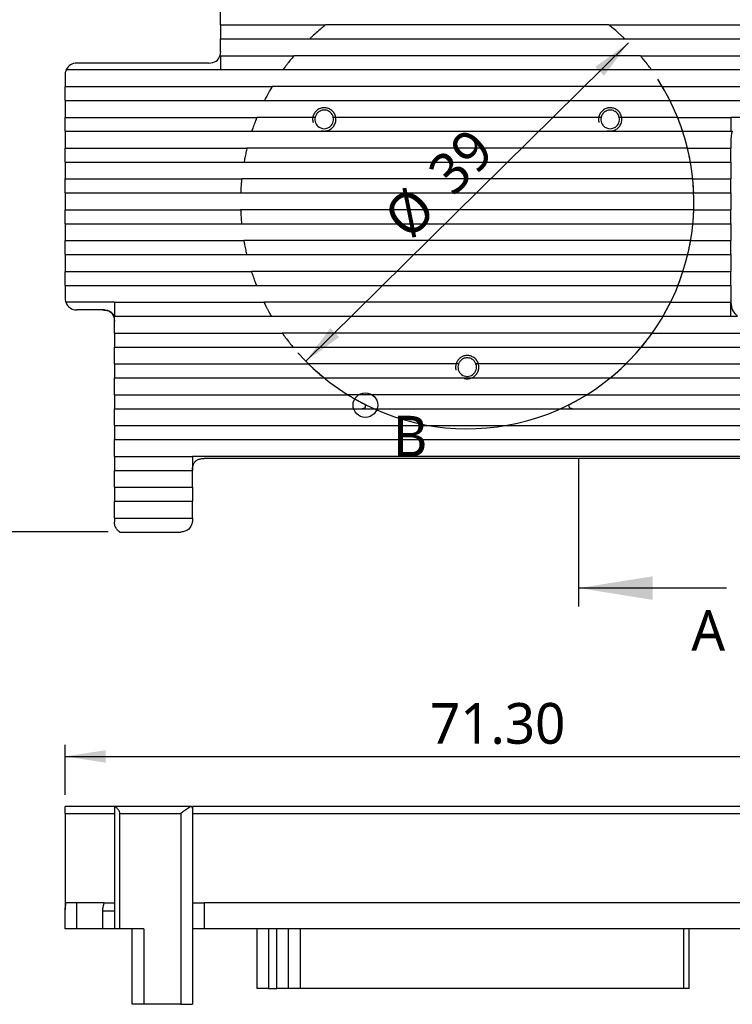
# Model space of a CAD drawing. Header units: millimetres. Extents: x 3 to 207, y 3 to 294.
# Tile 8 of 10: x 64 to 126, y 163 to 248. Entities that reach past the tile are written whole.
import ezdxf

# ---------------------------------------------------------------- set-up
doc = ezdxf.new("R2010")
doc.units = ezdxf.units.MM
doc.linetypes.add('PHANTOM', pattern=[12.7, 6.35, -1.27, 1.27, -1.27, 1.27, -1.27])
for name, color, linetype in [('几何体', 7, 'Continuous'), ('剖面线', 4, 'Continuous'), ('尺寸', 3, 'Continuous'), ('局部视图图标', 6, 'Continuous'), ('装饰螺纹线', 6, 'PHANTOM')]:
    doc.layers.add(name, color=color, linetype=linetype)
doc.styles.add('SLDTEXTSTYLE1', font='Microsoft YaHei.ttf')
doc.dimstyles.new('SLDDIMSTYLE1', dxfattribs={"dimtxt": 3.5, "dimasz": 3.5, "dimexe": 0, "dimexo": 0.0625, "dimgap": 0.875, "dimtad": 1, "dimrnd": 1e-09, "dimzin": 12, "dimdsep": 46, "dimtxsty": 'SLDTEXTSTYLE1', "dimsah": 1, "dimcen": 0.09, "dimadec": 0, "dimazin": 3, "dimtfac": 1, "dimtofl": 0, "dimtmove": 0, "dimatfit": 3, "dimfxl": 0, "dimfrac": 2, "dimtolj": 1, "dimtzin": 12, "dimarcsym": 0})
doc.dimstyles.new('SLDDIMSTYLE2', dxfattribs={"dimtxt": 3.5, "dimasz": 3.5, "dimexe": 0, "dimexo": 0.0625, "dimgap": 0.875, "dimtad": 1, "dimdec": 0, "dimrnd": 1e-09, "dimzin": 12, "dimdsep": 46, "dimtxsty": 'SLDTEXTSTYLE1', "dimsah": 1, "dimcen": 0, "dimadec": 0, "dimazin": 3, "dimtfac": 1, "dimtdec": 0, "dimtmove": 0, "dimatfit": 3, "dimfxl": 0, "dimfrac": 2, "dimtolj": 1, "dimtzin": 12, "dimarcsym": 0})
doc.dimstyles.new('SLDDIMSTYLE3', dxfattribs={"dimtxt": 3.5, "dimasz": 3.5, "dimexe": 0, "dimexo": 0.0625, "dimgap": 0.875, "dimtad": 1, "dimrnd": 1e-09, "dimzin": 4, "dimdsep": 46, "dimtxsty": 'SLDTEXTSTYLE1', "dimsah": 1, "dimcen": 0.09, "dimadec": 0, "dimazin": 1, "dimtfac": 1, "dimtofl": 0, "dimtmove": 0, "dimatfit": 3, "dimfxl": 0, "dimfrac": 2, "dimtolj": 1, "dimtzin": 12, "dimarcsym": 0})

# ---------------------------------------------------------------- blocks, each defined once
blk = doc.blocks.new('_D')
at = {"layer": '尺寸', "transparency": 16777216}
for p, q in [((67.708, 260.858), (60.615, 260.858)), ((61.615, 260.858), (61.615, 204.008)), ((71.916, 204.008), (60.615, 204.008))]:
    blk.add_line(p, q, dxfattribs=at)
for points in [[(61.615, 260.858), (61.076, 257.358), (62.153, 257.358)], [(61.615, 204.008), (62.153, 207.508), (61.076, 207.508)]]:
    blk.add_solid(points, dxfattribs=at)
at = {"layer": '尺寸', "transparency": 16777216, "insert": (57.022, 226.301), "char_height": 3.5, "attachment_point": 1, "rotation": 90, "style": 'SLDTEXTSTYLE1'}
blk.add_mtext('56.85', dxfattribs=at)
blk = doc.blocks.new('_D_1')
at = {"layer": '尺寸', "transparency": 16777216}
blk.add_line((88.91, 218.69), (116.677, 246.076), dxfattribs=at)
blk.add_arc((102.793, 232.383), 19.5, 221.66702, 32.74966, dxfattribs=at)
for points in [[(116.677, 246.076), (113.807, 244.001), (114.563, 243.234)], [(88.91, 218.69), (91.78, 220.765), (91.023, 221.531)]]:
    blk.add_solid(points, dxfattribs=at)
at = {"layer": '尺寸', "transparency": 16777216, "char_height": 3.5, "attachment_point": 1, "rotation": 44.60269, "style": 'SLDTEXTSTYLE1'}
for s, insert in [('39', (99.157, 235.295)), ('%%c', (95.331, 231.473))]:
    blk.add_mtext(s, dxfattribs=dict(at, insert=insert))
blk = doc.blocks.new('_D_2')
at = {"layer": '尺寸', "transparency": 16777216}
for p, q in [((68.208, 181.401), (68.208, 185.711)), ((139.508, 181.393), (139.508, 185.711)), ((68.208, 184.711), (139.508, 184.711))]:
    blk.add_line(p, q, dxfattribs=at)
for points in [[(68.208, 184.711), (71.708, 184.173), (71.708, 185.25)], [(139.508, 184.711), (136.008, 185.25), (136.008, 184.173)]]:
    blk.add_solid(points, dxfattribs=at)
at = {"layer": '尺寸', "transparency": 16777216, "insert": (99.588, 189.304), "char_height": 3.5, "attachment_point": 1, "style": 'SLDTEXTSTYLE1'}
blk.add_mtext('71.30', dxfattribs=at)

msp = doc.modelspace()

# ---------------------------------------------------------------- linework, layer by layer
at = {"layer": '几何体'}
for p, q in [((81.5582953, 247.607894), (81.5582953, 249.057894)), ((81.5582953, 247.607894), (81.5582953, 246.407894)), ((81.5582953, 247.607894), (90.6094591, 247.607894)), ((114.9774196, 247.607894), (90.6094591, 247.607894)), ((114.9774196, 247.607894), (139.5081883, 247.607894)), ((81.5582953, 246.407894), (89.2453998, 246.407894)), ((81.5582953, 245.327966), (81.5582953, 246.407894)), ((89.2453998, 246.407894), (116.3414789, 246.407894)), ((116.3414789, 246.407894), (139.5081883, 246.407894)), ((81.5582273, 244.9579113), (81.5157319, 244.9579113)), ((81.515867, 244.957894), (81.5482953, 244.957894)), ((81.5582953, 244.957894), (81.5582953, 243.757894)), ((81.5582953, 244.957894), (87.8897695, 244.957894)), ((117.6971092, 244.957894), (87.8897695, 244.957894)), ((117.6971092, 244.957894), (139.5081883, 244.957894)), ((80.5582953, 244.327966), (69.2081883, 244.327966)), ((68.2081883, 243.327966), (68.2081883, 242.307894)), ((68.3053252, 243.757894), (81.5582953, 243.757894)), ((81.5582953, 243.757894), (86.9548985, 243.757894)), ((86.9548985, 243.757894), (118.6319802, 243.757894)), ((118.6319802, 243.757894), (139.5081883, 243.757894)), ((68.2081883, 241.107894), (68.2081883, 242.307894)), ((68.2081883, 242.307894), (86.0081966, 242.307894)), ((119.5786821, 242.307894), (86.0081966, 242.307894)), ((119.5786821, 242.307894), (139.5081883, 242.307894)), ((68.2081883, 241.107894), (85.3542772, 241.107894)), ((68.2081883, 241.107894), (68.2081883, 239.657894)), ((85.3542772, 241.107894), (120.2326014, 241.107894)), ((120.2326014, 241.107894), (139.5081883, 241.107894)), ((68.2081883, 238.457894), (68.2081883, 239.657894)), ((68.2081883, 239.657894), (84.7013313, 239.657894)), ((89.7152539, 239.657894), (84.7013313, 239.657894)), ((114.3103753, 239.657894), (91.2765034, 239.657894)), ((120.8855474, 239.657894), (115.8716248, 239.657894)), ((120.8855474, 239.657894), (125.4771993, 239.657894)), ((125.4771993, 239.657894), (125.4771993, 238.457894)), ((128.4771993, 239.657894), (125.4771993, 239.657894)), ((68.2081883, 238.457894), (84.2638852, 238.457894)), ((68.2081883, 238.457894), (68.2081883, 237.007894)), ((84.2638852, 238.457894), (121.3229934, 238.457894)), ((121.3229934, 238.457894), (125.4771993, 238.457894)), ((125.4771993, 238.457894), (125.595537, 238.457894)), ((125.4771993, 237.873934), (125.4771993, 237.007894)), ((68.2081883, 235.807894), (68.2081883, 237.007894)), ((68.2081883, 237.007894), (83.8498553, 237.007894)), ((121.7370233, 237.007894), (83.8498553, 237.007894)), ((121.7370233, 237.007894), (125.4771993, 237.007894)), ((125.4771993, 235.807894), (125.4771993, 237.007894)), ((68.2081883, 235.807894), (83.5965809, 235.807894)), ((68.2081883, 235.807894), (68.2081883, 234.357894)), ((83.5965809, 235.807894), (121.9902978, 235.807894)), ((121.9902978, 235.807894), (125.4771993, 235.807894)), ((125.4771993, 235.807894), (125.4771993, 234.357894)), ((68.2081883, 233.157894), (68.2081883, 234.357894)), ((68.2081883, 234.357894), (83.3937132, 234.357894)), ((122.1931655, 234.357894), (83.3937132, 234.357894)), ((122.1931655, 234.357894), (125.4771993, 234.357894)), ((125.4771993, 233.157894), (125.4771993, 234.357894)), ((68.2081883, 233.157894), (83.3088461, 233.157894)), ((68.2081883, 233.157894), (68.2081883, 231.707894)), ((83.3088461, 233.157894), (122.2780326, 233.157894)), ((122.2780326, 233.157894), (125.4771993, 233.157894)), ((125.4771993, 233.157894), (125.4771993, 231.707894)), ((68.2081883, 230.507894), (68.2081883, 231.707894)), ((68.2081883, 231.707894), (83.3051255, 231.707894)), ((122.2817531, 231.707894), (83.3051255, 231.707894)), ((122.2817531, 231.707894), (125.4771993, 231.707894)), ((125.4771993, 230.507894), (125.4771993, 231.707894)), ((68.2081883, 230.507894), (83.3837929, 230.507894)), ((68.2081883, 230.507894), (68.2081883, 229.057894)), ((83.3837929, 230.507894), (122.2030858, 230.507894)), ((122.2030858, 230.507894), (125.4771993, 230.507894)), ((125.4771993, 230.507894), (125.4771993, 229.057894)), ((68.2081883, 227.857894), (68.2081883, 229.057894)), ((68.2081883, 229.057894), (83.5790079, 229.057894)), ((122.0078708, 229.057894), (83.5790079, 229.057894)), ((122.0078708, 229.057894), (125.4771993, 229.057894)), ((125.4771993, 227.857894), (125.4771993, 229.057894)), ((68.2081883, 227.857894), (83.8257201, 227.857894)), ((68.2081883, 227.857894), (68.2081883, 226.407894)), ((83.8257201, 227.857894), (121.7611586, 227.857894)), ((121.7611586, 227.857894), (125.4771993, 227.857894)), ((125.4771993, 227.857894), (125.4771993, 226.407894)), ((68.2081883, 225.207894), (68.2081883, 226.407894)), ((68.2081883, 226.407894), (84.2313981, 226.407894)), ((121.3554806, 226.407894), (84.2313981, 226.407894)), ((121.3554806, 226.407894), (125.4771993, 226.407894)), ((125.4771993, 225.207894), (125.4771993, 226.407894)), ((68.2081883, 225.207894), (84.6614407, 225.207894)), ((68.2081883, 225.207894), (68.2081883, 224.097671)), ((84.6614407, 225.207894), (120.925438, 225.207894)), ((120.925438, 225.207894), (125.4771993, 225.207894)), ((125.4771993, 225.207894), (125.4771993, 223.757894)), ((72.4429143, 223.757894), (68.2676823, 223.757894)), ((72.4429143, 223.757894), (72.4429143, 222.557894)), ((72.4429143, 223.757894), (85.3046036, 223.757894)), ((120.2822751, 223.757894), (85.3046036, 223.757894)), ((120.2822751, 223.757894), (125.4771993, 223.757894)), ((125.4771993, 222.557894), (125.4771993, 223.757894)), ((71.5549854, 223.097671), (69.2081883, 223.097671)), ((71.4429143, 223.097671), (71.8631022, 223.0376442)), ((71.883488, 223.0451271), (71.8499453, 223.0564055)), ((72.4429143, 222.5255457), (72.3301756, 222.7234517)), ((72.3765567, 222.5346613), (72.3857088, 222.4981098)), ((72.3857088, 222.4981098), (72.4429143, 222.097671)), ((72.4429143, 222.557894), (85.9494679, 222.557894)), ((72.4429143, 221.107894), (72.4429143, 222.097671)), ((85.9494679, 222.557894), (119.6374108, 222.557894)), ((119.6374108, 222.557894), (125.4771993, 222.557894)), ((125.4771993, 222.557894), (126.0386198, 222.557894)), ((72.4429143, 221.107894), (86.8835564, 221.107894)), ((72.4429143, 221.107894), (72.4429143, 219.907894)), ((118.7033223, 221.107894), (86.8835564, 221.107894)), ((118.7033223, 221.107894), (139.5081883, 221.107894)), ((72.4429143, 219.907894), (87.8059654, 219.907894)), ((72.4429143, 218.457894), (72.4429143, 219.907894)), ((87.8059654, 219.907894), (117.7809133, 219.907894)), ((117.7809133, 219.907894), (139.5081883, 219.907894)), ((72.4429143, 218.457894), (89.1426381, 218.457894)), ((72.4429143, 218.457894), (72.4429143, 217.257894)), ((102.0421904, 218.457894), (89.1426381, 218.457894)), ((116.4442406, 218.457894), (103.5446883, 218.457894)), ((116.4442406, 218.457894), (139.5081883, 218.457894)), ((72.4429143, 217.257894), (90.4855405, 217.257894)), ((72.4429143, 215.807894), (72.4429143, 217.257894)), ((90.4855405, 217.257894), (115.1013382, 217.257894)), ((115.1013382, 217.257894), (139.5081883, 217.257894)), ((72.4429143, 215.807894), (72.4429143, 214.607894)), ((72.4429143, 215.807894), (92.5211769, 215.807894)), ((113.0657017, 215.807894), (92.5211769, 215.807894)), ((113.0657017, 215.807894), (139.5081883, 215.807894)), ((72.4429143, 214.607894), (93.7477567, 214.607894)), ((72.4429143, 213.157894), (72.4429143, 214.607894)), ((93.7477567, 214.607894), (111.839122, 214.607894)), ((111.839122, 214.607894), (139.5081883, 214.607894)), ((72.4429143, 213.157894), (139.5081883, 213.157894)), ((72.4429143, 213.157894), (72.4429143, 211.957894)), ((72.4429143, 211.957894), (139.5081883, 211.957894)), ((72.4429143, 210.507894), (72.4429143, 211.957894)), ((72.4429143, 210.507894), (79.1632743, 210.507894)), ((72.4429143, 210.507894), (72.4429143, 209.307894)), ((79.1632743, 210.507894), (79.1632743, 209.307894)), ((131.9631683, 210.507894), (79.1632743, 210.507894)), ((130.9631683, 210.327966), (80.1632743, 210.327966)), ((72.4429143, 209.307894), (79.1632743, 209.307894)), ((72.4429143, 207.857894), (72.4429143, 209.307894)), ((79.1632743, 207.857894), (79.1632743, 209.307894)), ((72.4429143, 207.857894), (79.1632743, 207.857894)), ((72.4429143, 207.857894), (72.4429143, 206.657894)), ((79.1632743, 207.857894), (79.1632743, 206.657894)), ((72.4429143, 206.657894), (79.1632743, 206.657894)), ((72.4429143, 205.207894), (72.4429143, 206.657894)), ((79.1632743, 205.207894), (79.1632743, 206.657894)), ((72.4429143, 205.207894), (79.1632743, 205.207894)), ((72.4429143, 205.207894), (72.4429143, 204.857894)), ((79.1632743, 205.207894), (79.1632743, 205.007894)), ((72.9161317, 204.007894), (78.1632743, 204.007894)), ((72.4429143, 180.4010464), (68.2081883, 180.4010464)), ((68.2081883, 179.8010464), (68.2081883, 180.4010464)), ((72.4429143, 180.4010464), (72.4429143, 180.346482)), ((72.4429143, 180.346482), (72.4429143, 169.9010464)), ((79.0754558, 180.4010464), (72.4774598, 180.4010464)), ((131.9631633, 180.4010464), (79.1632743, 180.4010464)), ((79.1632743, 180.4010464), (79.1632743, 180.24826)), ((68.2081883, 179.8010464), (68.2081883, 172.1260464)), ((68.2081883, 179.8010464), (72.4429143, 179.8010464)), ((72.9161317, 169.9010464), (72.9161317, 179.8010464)), ((72.9161317, 179.8010464), (78.1632743, 179.8010464)), ((78.1632743, 179.8010464), (78.1632743, 163.4010464)), ((79.1632743, 180.24826), (79.1632743, 163.4010464)), ((79.1632743, 179.8010464), (131.9631683, 179.8010464)), ((68.2081883, 172.1260464), (68.2081883, 171.5118573)), ((68.2081883, 172.1260464), (68.2676823, 172.1260464)), ((68.2676823, 172.1310464), (68.2676823, 172.1260464)), ((69.2081883, 172.1310464), (68.2676823, 172.1310464)), ((69.2081883, 169.9010464), (69.2081883, 172.1310464)), ((71.5549854, 172.1310464), (69.2081883, 172.1310464)), ((80.1632743, 172.1310464), (80.1632743, 169.9010464)), ((130.9631683, 172.1310464), (80.1632743, 172.1310464)), ((68.2081883, 169.9010464), (68.2081883, 171.5118573)), ((71.4429143, 169.9010464), (71.4429143, 171.4511256)), ((69.2081883, 169.9010464), (68.2081883, 169.9010464)), ((71.4429143, 169.9010464), (69.2081883, 169.9010464)), ((72.9161317, 169.9010464), (72.4429143, 169.9010464)), ((74.9632793, 169.9010464), (72.9161317, 169.9010464)), ((73.9632793, 163.4010464), (73.9632793, 169.9010464)), ((74.9632793, 169.9010464), (74.9632793, 163.4010464)), ((130.9631683, 169.9010464), (80.1632743, 169.9010464)), ((84.7123502, 164.7510464), (84.7123502, 169.9010464)), ((85.7123502, 169.9010464), (85.7123502, 164.7510464)), ((86.4123502, 164.7510464), (86.4123502, 169.9010464)), ((87.4123502, 164.7510464), (87.4123502, 169.9010464)), ((88.4123502, 169.9010464), (88.4123502, 164.7510464)), ((121.3883093, 169.9010464), (121.3883093, 164.7510464)), ((121.8883093, 164.7510464), (121.8883093, 169.9010464)), ((85.7123502, 164.7510464), (84.7123502, 164.7510464)), ((85.7123502, 164.7510464), (86.4123502, 164.7510464)), ((87.4123502, 164.7510464), (86.4123502, 164.7510464)), ((88.4123502, 164.7510464), (87.4123502, 164.7510464)), ((121.3883093, 164.7510464), (88.4123502, 164.7510464)), ((121.8883093, 164.7510464), (121.3883093, 164.7510464)), ((74.9632793, 163.4010464), (73.9632793, 163.4010464)), ((78.1632743, 163.4010464), (74.9632793, 163.4010464)), ((78.1632743, 163.4010464), (79.1632743, 163.4010464))]:
    msp.add_line(p, q, dxfattribs=at)
for centre, radius, start, end in [((69.2081883, 243.327966), 1, 90, 154.537009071), ((90.4958786, 239.482894), 0.8, 167.364374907, 12.635625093), ((115.0910001, 239.482894), 0.8, 167.364374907, 12.635625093), ((69.2081883, 224.097671), 1, 199.863288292, 270), ((126.9771993, 223.727966), 1.5, 180, 231.264970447), ((102.7934393, 218.182894), 0.8, 159.894490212, 20.105509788)]:
    msp.add_arc(centre, radius, start, end, dxfattribs=at)
for points, knots in [([(90.6094591, 247.607894), (90.6094591, 247.607894), (90.5764174, 247.5815277), (90.4769799, 247.5010591), (90.4136881, 247.4493956), (90.2109098, 247.2812426), (90.0587126, 247.1516434), (89.7613795, 246.8899488), (89.6109263, 246.7530707), (89.4190783, 246.5738815), (89.3604837, 246.5182873), (89.2732767, 246.4348989), (89.2453998, 246.407894), (89.2453998, 246.407894)], [0, 0, 0, 0, 0.125, 0.125, 0.25, 0.25, 0.5, 0.5, 0.75, 0.75, 0.875, 0.875, 1, 1, 1, 1]), ([(116.3414789, 246.407894), (116.3414789, 246.407894), (116.3142268, 246.4342995), (116.2264263, 246.5182593), (116.1679777, 246.5737145), (116.0400324, 246.6932202), (115.9703844, 246.7574421), (115.8259286, 246.8885391), (115.7525028, 246.9541856), (115.5288393, 247.1510709), (115.3767924, 247.2805536), (115.1733829, 247.4492391), (115.10968, 247.5012344), (115.0113604, 247.580802), (114.9774196, 247.607894), (114.9774196, 247.607894)], [0, 0, 0, 0, 0.125, 0.125, 0.25, 0.25, 0.375, 0.375, 0.5, 0.5, 0.75, 0.75, 0.875, 0.875, 1, 1, 1, 1]), ([(81.5582953, 245.327966), (81.5582953, 245.216113), (81.5479226, 245.1209334), (81.5256282, 244.9912515), (81.5154986, 244.9570138), (81.5157319, 244.9579113)], [0, 0, 0, 0, 0.5, 0.5, 1, 1, 1, 1]), ([(87.8897695, 244.957894), (87.8897695, 244.957894), (87.871988, 244.936876), (87.8121195, 244.865371), (87.7707436, 244.815675), (87.6304153, 244.6448038), (87.5183288, 244.5053049), (87.3538513, 244.2941106), (87.2993222, 244.2230626), (87.1964502, 244.0872176), (87.1467579, 244.0206194), (87.0603715, 243.9035654), (87.0228539, 243.8520128), (86.9697612, 243.7786503), (86.9548985, 243.757894), (86.9548985, 243.757894)], [0, 0, 0, 0, 0.125, 0.125, 0.25, 0.25, 0.5, 0.5, 0.625, 0.625, 0.75, 0.75, 0.875, 0.875, 1, 1, 1, 1]), ([(118.6319802, 243.757894), (118.6319802, 243.757894), (118.6170217, 243.7787814), (118.5644988, 243.851359), (118.527203, 243.9026198), (118.3962759, 244.0800347), (118.2873433, 244.2243786), (118.0681404, 244.5058195), (117.9568107, 244.6443701), (117.816817, 244.81485), (117.7751685, 244.8648809), (117.7148818, 244.9368878), (117.6971092, 244.957894), (117.6971092, 244.957894)], [0, 0, 0, 0, 0.125, 0.125, 0.25, 0.25, 0.5, 0.5, 0.75, 0.75, 0.875, 0.875, 1, 1, 1, 1]), ([(68.3053252, 243.757894), (68.3053252, 243.757894), (68.2830461, 243.7157488), (68.233565, 243.5653957), (68.2081883, 243.4576686), (68.2081883, 243.327966)], [0, 0, 0, 0, 0.5, 0.5, 1, 1, 1, 1]), ([(86.0081966, 242.307894), (86.0081966, 242.307894), (85.9631038, 242.2320978), (85.8654246, 242.0625929), (85.8283245, 241.9975322), (85.7500696, 241.8581216), (85.7098556, 241.7854641), (85.5884306, 241.5625623), (85.5106917, 241.4147014), (85.3917671, 241.1833891), (85.3542772, 241.107894), (85.3542772, 241.107894)], [0, 0, 0, 0, 0.25, 0.25, 0.375, 0.375, 0.5, 0.5, 0.75, 0.75, 1, 1, 1, 1]), ([(120.2326014, 241.107894), (120.2326014, 241.107894), (120.1947913, 241.1840144), (120.1059706, 241.3567703), (120.0713291, 241.4234102), (119.9965352, 241.5649363), (119.9571159, 241.6384531), (119.8355969, 241.861477), (119.7539964, 242.0061275), (119.6560099, 242.1761567), (119.6286663, 242.2229468), (119.5893884, 242.2898411), (119.5786821, 242.307894), (119.5786821, 242.307894)], [0, 0, 0, 0, 0.25, 0.25, 0.375, 0.375, 0.5, 0.5, 0.75, 0.75, 0.875, 0.875, 1, 1, 1, 1]), ([(84.7013313, 239.657894), (84.7013313, 239.657894), (84.6728439, 239.5876415), (84.5856465, 239.3643442), (84.5278643, 239.212614), (84.4167866, 238.9078415), (84.3636729, 238.7553522), (84.2863391, 238.5271399), (84.2638852, 238.457894), (84.2638852, 238.457894)], [0, 0, 0, 0, 0.25, 0.25, 0.5, 0.5, 0.75, 0.75, 1, 1, 1, 1]), ([(91.2765034, 239.657894), (91.2765034, 239.657894), (91.270968, 239.6904218), (91.2298203, 239.8071793), (91.1910249, 239.8935089), (91.0561473, 240.0642132), (90.9614895, 240.1449451), (90.7412881, 240.2541782), (90.6184983, 240.282849), (90.373847, 240.2829389), (90.2514947, 240.2545193), (90.0861133, 240.1727307), (90.0354702, 240.1397857), (89.9440658, 240.0651183), (89.9029065, 240.0226247), (89.8020325, 239.8955415), (89.7624853, 239.8085707), (89.720703, 239.69034), (89.7152539, 239.657894), (89.7152539, 239.657894)], [0, 0, 0, 0, 0.125, 0.125, 0.25, 0.25, 0.375, 0.375, 0.5, 0.5, 0.625, 0.625, 0.6875, 0.6875, 0.75, 0.75, 0.875, 0.875, 1, 1, 1, 1]), ([(115.8716248, 239.657894), (115.8716248, 239.657894), (115.8660895, 239.6904218), (115.8249418, 239.8071793), (115.7861464, 239.8935089), (115.6512687, 240.0642132), (115.556611, 240.1449451), (115.3364096, 240.2541782), (115.2136198, 240.282849), (114.9689684, 240.2829389), (114.8466161, 240.2545193), (114.6812348, 240.1727307), (114.6305917, 240.1397857), (114.5391873, 240.0651183), (114.498028, 240.0226247), (114.397154, 239.8955415), (114.3576067, 239.8085707), (114.3158245, 239.69034), (114.3103753, 239.657894), (114.3103753, 239.657894)], [0, 0, 0, 0, 0.125, 0.125, 0.25, 0.25, 0.375, 0.375, 0.5, 0.5, 0.625, 0.625, 0.6875, 0.6875, 0.75, 0.75, 0.875, 0.875, 1, 1, 1, 1]), ([(121.3229934, 238.457894), (121.3229934, 238.457894), (121.3001797, 238.5281999), (121.2236272, 238.7541105), (121.1700123, 238.9080679), (121.0588788, 239.2129784), (121.0016377, 239.3633063), (120.9136044, 239.5887431), (120.8855474, 239.657894), (120.8855474, 239.657894)], [0, 0, 0, 0, 0.25, 0.25, 0.5, 0.5, 0.75, 0.75, 1, 1, 1, 1]), ([(125.595537, 238.457894), (125.595537, 238.457894), (125.567333, 238.3974419), (125.5066474, 238.1889906), (125.4771993, 238.0399091), (125.4771993, 237.873934)], [0, 0, 0, 0, 0.5, 0.5, 1, 1, 1, 1]), ([(83.8498553, 237.007894), (83.8498553, 237.007894), (83.8333065, 236.9410002), (83.7813577, 236.7192198), (83.746399, 236.5644417), (83.6809853, 236.2544815), (83.6505638, 236.099549), (83.6080837, 235.8736446), (83.5965809, 235.807894), (83.5965809, 235.807894)], [0, 0, 0, 0, 0.25, 0.25, 0.5, 0.5, 0.75, 0.75, 1, 1, 1, 1]), ([(121.9902978, 235.807894), (121.9902978, 235.807894), (121.9785835, 235.8747617), (121.9366126, 236.0979735), (121.9059899, 236.2540068), (121.8405635, 236.5640621), (121.8058666, 236.71774), (121.7533048, 236.9421464), (121.7370233, 237.007894), (121.7370233, 237.007894)], [0, 0, 0, 0, 0.25, 0.25, 0.5, 0.5, 0.75, 0.75, 1, 1, 1, 1]), ([(83.3937132, 234.357894), (83.3937132, 234.357894), (83.3868613, 234.2926259), (83.3663583, 234.0713453), (83.3530929, 233.9150456), (83.3309786, 233.6023939), (83.3221472, 233.446573), (83.31118, 233.222062), (83.3088461, 233.157894), (83.3088461, 233.157894)], [0, 0, 0, 0, 0.25, 0.25, 0.5, 0.5, 0.75, 0.75, 1, 1, 1, 1]), ([(122.2780326, 233.157894), (122.2780326, 233.157894), (122.2756441, 233.223144), (122.2648153, 233.4448929), (122.2559496, 233.6016068), (122.2338453, 233.9142932), (122.2206718, 234.0696935), (122.1999176, 234.29372), (122.1931655, 234.357894), (122.1931655, 234.357894)], [0, 0, 0, 0, 0.25, 0.25, 0.5, 0.5, 0.75, 0.75, 1, 1, 1, 1]), ([(83.3051255, 231.707894), (83.3051255, 231.707894), (83.3071779, 231.642673), (83.3168638, 231.420959), (83.3249219, 231.264241), (83.3454141, 230.9515062), (83.3577859, 230.7960673), (83.3773777, 230.5720397), (83.3837929, 230.507894), (83.3837929, 230.507894)], [0, 0, 0, 0, 0.25, 0.25, 0.5, 0.5, 0.75, 0.75, 1, 1, 1, 1]), ([(122.2030858, 230.507894), (122.2030858, 230.507894), (122.2095949, 230.573132), (122.2289496, 230.7944121), (122.2414085, 230.9507462), (122.2619111, 231.2634488), (122.2699397, 231.4192777), (122.2797498, 231.6437541), (122.2817531, 231.707894), (122.2817531, 231.707894)], [0, 0, 0, 0, 0.25, 0.25, 0.5, 0.5, 0.75, 0.75, 1, 1, 1, 1]), ([(83.5790079, 229.057894), (83.5790079, 229.057894), (83.5903479, 228.9911184), (83.6310993, 228.7679821), (83.6608837, 228.611901), (83.7246448, 228.3016999), (83.7585154, 228.1479305), (83.8098277, 227.9235519), (83.8257201, 227.857894), (83.8257201, 227.857894)], [0, 0, 0, 0, 0.25, 0.25, 0.5, 0.5, 0.75, 0.75, 1, 1, 1, 1]), ([(121.7611586, 227.857894), (121.7611586, 227.857894), (121.7773118, 227.9246967), (121.8280236, 228.1464406), (121.862148, 228.3013), (121.9258974, 228.611408), (121.9554889, 228.7663995), (121.996736, 228.9922345), (122.0078708, 229.057894), (122.0078708, 229.057894)], [0, 0, 0, 0, 0.25, 0.25, 0.5, 0.5, 0.75, 0.75, 1, 1, 1, 1]), ([(84.2313981, 226.407894), (84.2313981, 226.407894), (84.2537397, 226.337756), (84.3288862, 226.1119745), (84.3816008, 225.9579061), (84.4909387, 225.6527574), (84.5473016, 225.5022666), (84.6338938, 225.2768767), (84.6614407, 225.207894), (84.6614407, 225.207894)], [0, 0, 0, 0, 0.25, 0.25, 0.5, 0.5, 0.75, 0.75, 1, 1, 1, 1]), ([(120.925438, 225.207894), (120.925438, 225.207894), (120.9534105, 225.2779843), (121.0391686, 225.501204), (121.0960599, 225.6530854), (121.2053439, 225.9580972), (121.2575721, 226.1107133), (121.3334947, 226.3388227), (121.3554806, 226.407894), (121.3554806, 226.407894)], [0, 0, 0, 0, 0.25, 0.25, 0.5, 0.5, 0.75, 0.75, 1, 1, 1, 1]), ([(68.2081883, 224.097671), (68.2081883, 223.9926928), (68.2246138, 223.9072653), (68.2548091, 223.7898702), (68.2676823, 223.757894), (68.2676823, 223.757894)], [0, 0, 0, 0, 0.5, 0.5, 1, 1, 1, 1]), ([(85.3046036, 223.757894), (85.3046036, 223.757894), (85.3417366, 223.6820484), (85.4292197, 223.5094483), (85.4633897, 223.4427737), (85.5371668, 223.3011854), (85.5761118, 223.2275256), (85.6960802, 223.0042555), (85.7767169, 222.8593362), (85.8733551, 222.6893395), (85.9002877, 222.6426211), (85.938955, 222.5758636), (85.9494679, 222.557894), (85.9494679, 222.557894)], [0, 0, 0, 0, 0.25, 0.25, 0.375, 0.375, 0.5, 0.5, 0.75, 0.75, 0.875, 0.875, 1, 1, 1, 1]), ([(119.6374108, 222.557894), (119.6374108, 222.557894), (119.6817447, 222.6334315), (119.7780448, 222.8028419), (119.8146755, 222.867965), (119.8919118, 223.0074689), (119.931658, 223.0802821), (120.051535, 223.3034308), (120.1282972, 223.4515169), (120.245472, 223.6827014), (120.2822751, 223.757894), (120.2822751, 223.757894)], [0, 0, 0, 0, 0.25, 0.25, 0.375, 0.375, 0.5, 0.5, 0.75, 0.75, 1, 1, 1, 1]), ([(71.4557589, 223.097671), (71.568867, 223.0920461), (71.7861336, 223.0812412), (72.035494, 222.9748337), (72.1983465, 222.84054), (72.3005805, 222.7047082), (72.3607905, 222.5982809), (72.3761493, 222.5363052), (72.3765567, 222.5346613)], [0, 0, 0, 0, 0.2891650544, 0.5554503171, 0.691507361, 0.835990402, 0.9956496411, 1, 1, 1, 1]), ([(71.5549854, 223.097671), (71.594483, 223.0966889), (71.6716366, 223.0947705), (71.7840197, 223.0781997), (71.8899082, 223.0513757), (71.989259, 223.0134113), (72.0820122, 222.9645137), (72.1680905, 222.9046402), (72.2474966, 222.833879), (72.3200189, 222.7521879), (72.3864253, 222.6600133), (72.4236175, 222.5923833), (72.4426576, 222.557761)], [0, 0, 0, 0, 0.1077390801, 0.2104550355, 0.3092363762, 0.4053054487, 0.4999897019, 0.5946748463, 0.6907465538, 0.7895321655, 0.8922538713, 1, 1, 1, 1]), ([(72.4429143, 222.097671), (72.4429143, 222.161924), (72.4429143, 222.29043), (72.4429143, 222.4142633), (72.4429143, 222.4532477), (72.4429143, 222.4629456)], [0, 0, 0, 0, 0.4289742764, 0.8579485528, 1, 1, 1, 1]), ([(86.8835564, 221.107894), (86.8835564, 221.107894), (86.8982234, 221.087139), (86.9498428, 221.0148502), (86.9865093, 220.9637736), (87.1156752, 220.7863811), (87.2232646, 220.6418845), (87.4400633, 220.3597709), (87.5501321, 220.2209459), (87.6882667, 220.0504527), (87.7292763, 220.0005212), (87.7885477, 219.9287625), (87.8059654, 219.907894), (87.8059654, 219.907894)], [0, 0, 0, 0, 0.125, 0.125, 0.25, 0.25, 0.5, 0.5, 0.75, 0.75, 0.875, 0.875, 1, 1, 1, 1]), ([(117.7809133, 219.907894), (117.7809133, 219.907894), (117.7983431, 219.9287783), (117.8571964, 220.0000285), (117.8979647, 220.0496591), (118.0363515, 220.2204475), (118.147251, 220.3603268), (118.3640676, 220.6424855), (118.471885, 220.7873225), (118.5996492, 220.9627817), (118.6365679, 221.014196), (118.6887589, 221.0872828), (118.7033223, 221.107894), (118.7033223, 221.107894)], [0, 0, 0, 0, 0.125, 0.125, 0.25, 0.25, 0.5, 0.5, 0.75, 0.75, 0.875, 0.875, 1, 1, 1, 1]), ([(89.1426381, 218.457894), (89.1426381, 218.457894), (89.1691838, 218.4317921), (89.2550853, 218.3484168), (89.3124974, 218.2931196), (89.4385062, 218.1736259), (89.5071113, 218.109391), (89.6497208, 217.9779621), (89.7222184, 217.9121326), (89.9430845, 217.7146496), (90.0933713, 217.5846253), (90.2936394, 217.4158428), (90.3562616, 217.3638895), (90.4525576, 217.2846648), (90.4855405, 217.257894), (90.4855405, 217.257894)], [0, 0, 0, 0, 0.125, 0.125, 0.25, 0.25, 0.375, 0.375, 0.5, 0.5, 0.75, 0.75, 0.875, 0.875, 1, 1, 1, 1]), ([(103.5446883, 218.457894), (103.5446883, 218.457894), (103.5360045, 218.4855393), (103.4878535, 218.5838755), (103.446189, 218.6556533), (103.3129335, 218.7990995), (103.2236134, 218.8665809), (103.0198873, 218.9582642), (102.9061159, 218.9829146), (102.6804708, 218.9828734), (102.5671067, 218.9581652), (102.3649542, 218.8674905), (102.275442, 218.8003995), (102.141527, 218.6568607), (102.0995708, 218.5848848), (102.0509137, 218.4857237), (102.0421904, 218.457894), (102.0421904, 218.457894)], [0, 0, 0, 0, 0.125, 0.125, 0.25, 0.25, 0.375, 0.375, 0.5, 0.5, 0.625, 0.625, 0.75, 0.75, 0.875, 0.875, 1, 1, 1, 1]), ([(115.1013382, 217.257894), (115.1013382, 217.257894), (115.133462, 217.2839599), (115.2307677, 217.3640115), (115.2930057, 217.4156488), (115.4928238, 217.5840433), (115.6431191, 217.714066), (115.936763, 217.976582), (116.0853552, 218.1138695), (116.2741531, 218.2929019), (116.3317074, 218.3483353), (116.4171102, 218.4312227), (116.4442406, 218.457894), (116.4442406, 218.457894)], [0, 0, 0, 0, 0.125, 0.125, 0.25, 0.25, 0.5, 0.5, 0.75, 0.75, 0.875, 0.875, 1, 1, 1, 1]), ([(92.5211769, 215.807894), (92.5211769, 215.807894), (92.5484507, 215.7909521), (92.6307238, 215.740432), (92.6838646, 215.7080335), (92.8558428, 215.6045724), (92.9875251, 215.5271055), (93.2540777, 215.374833), (93.3917031, 215.2983306), (93.6697058, 215.148265), (93.8079518, 215.07582), (93.9454267, 215.0058208)], [0, 0, 0, 0, 0.125, 0.125, 0.25, 0.25, 0.5, 0.5, 0.75, 0.75, 1, 1, 1, 1]), ([(111.641452, 215.0058208), (111.7804054, 215.0765728), (111.91981, 215.1496774), (112.194698, 215.2980841), (112.3311266, 215.3738788), (112.6005947, 215.5278123), (112.7321768, 215.6052579), (112.9025845, 215.7077755), (112.9562003, 215.7404601), (113.0382478, 215.7908412), (113.0657017, 215.807894), (113.0657017, 215.807894)], [0, 0, 0, 0, 0.25, 0.25, 0.5, 0.5, 0.75, 0.75, 0.875, 0.875, 1, 1, 1, 1]), ([(93.9259587, 214.6407281), (93.9591099, 214.6533737), (93.9836645, 214.6714479), (94.0258674, 214.7193657), (94.04194, 214.7484733), (94.0578112, 214.8195871), (94.0568007, 214.8610633), (94.0236209, 214.9434912), (93.9905259, 214.9828574), (93.9454267, 215.0058208)], [0, 0, 0, 0, 0.25, 0.25, 0.5, 0.5, 0.75, 0.75, 1, 1, 1, 1]), ([(111.641452, 215.0058208), (111.596448, 214.9829058), (111.5633044, 214.9435381), (111.5301179, 214.8612314), (111.5290764, 214.8196908), (111.5448552, 214.7487045), (111.5610678, 214.7193153), (111.6030824, 214.6715838), (111.6279024, 214.6533227), (111.66092, 214.6407281)], [0, 0, 0, 0, 0.25, 0.25, 0.5, 0.5, 0.75, 0.75, 1, 1, 1, 1]), ([(79.1632743, 209.327966), (79.1643175, 209.3773334), (79.1663276, 209.4724669), (79.1842253, 209.6092632), (79.2133786, 209.7344108), (79.2547382, 209.8478992), (79.3081974, 209.9496538), (79.3738669, 210.0395357), (79.4517047, 210.1173734), (79.5415865, 210.183043), (79.6433412, 210.2365021), (79.7568296, 210.2778618), (79.8819771, 210.307015), (80.0187735, 210.3249127), (80.113907, 210.3269229), (80.1632743, 210.327966)], [0, 0, 0, 0, 0.09126111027, 0.17586488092, 0.25460417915, 0.32846098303, 0.39862257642, 0.46647051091, 0.53352948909, 0.60137742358, 0.67153901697, 0.74539582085, 0.82413511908, 0.90873888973, 1, 1, 1, 1]), ([(79.1632743, 205.007894), (79.1632743, 204.9520198), (79.1584391, 204.887487), (79.1321397, 204.7506962), (79.1105091, 204.6789047), (79.0222866, 204.4749324), (78.9326174, 204.3552193), (78.7341511, 204.176045), (78.6232278, 204.1118601), (78.3979003, 204.0284122), (78.2801985, 204.007894), (78.1632743, 204.007894)], [0, 0, 0, 0, 0.125, 0.125, 0.25, 0.25, 0.5, 0.5, 0.75, 0.75, 1, 1, 1, 1]), ([(72.9161317, 204.007894), (72.9161317, 204.007894), (72.8649932, 204.0386042), (72.7531371, 204.1302705), (72.6903266, 204.1926056), (72.578665, 204.3459662), (72.5282056, 204.4393717), (72.459573, 204.6460148), (72.4429143, 204.7574547), (72.4429143, 204.857894)], [0, 0, 0, 0, 0.25, 0.25, 0.5, 0.5, 0.75, 0.75, 1, 1, 1, 1]), ([(72.9161317, 179.8010464), (72.9161317, 179.9119556), (72.8649932, 180.0124781), (72.7531371, 180.1761064), (72.6903266, 180.2439496), (72.578665, 180.3487886), (72.5282056, 180.3861987), (72.459573, 180.4087879), (72.4429143, 180.3925183), (72.4429143, 180.346482)], [0, 0, 0, 0, 0.25, 0.25, 0.5, 0.5, 0.75, 0.75, 1, 1, 1, 1]), ([(79.1632743, 180.24826), (79.1632743, 180.2982355), (79.1584391, 180.3369263), (79.1321397, 180.3883684), (79.1105091, 180.4006966), (79.0222866, 180.4017233), (78.9326174, 180.3560713), (78.7341511, 180.2316316), (78.6232278, 180.1514751), (78.3979003, 179.982845), (78.2801985, 179.8916153), (78.1632743, 179.8010464)], [0, 0, 0, 0, 0.125, 0.125, 0.25, 0.25, 0.5, 0.5, 0.75, 0.75, 1, 1, 1, 1]), ([(68.2081883, 171.5118573), (68.2081883, 171.5777003), (68.2246138, 171.6689146), (68.2548091, 171.881024), (68.2676823, 172.0025182), (68.2676823, 172.1260464)], [0, 0, 0, 0, 0.5, 0.5, 1, 1, 1, 1]), ([(71.4429143, 171.4511256), (71.4435002, 171.4773941), (71.444708, 171.531552), (71.4538848, 171.6149026), (71.4681994, 171.7027184), (71.4878521, 171.7904528), (71.5094769, 171.8769071), (71.5327451, 171.9603816), (71.5521767, 172.0449022), (71.5540559, 172.1025391), (71.5549854, 172.1310462)], [0, 0, 0, 0, 0.1139978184, 0.2350295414, 0.3635726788, 0.500025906, 0.6251450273, 0.7502641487, 0.8764810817, 1, 1, 1, 1]), ([(71.5549854, 172.1310464), (71.594483, 172.1310464), (71.6716366, 172.1310464), (71.7840197, 172.1310464), (71.8899082, 172.1310464), (71.989259, 172.1310464), (72.0820122, 172.1310464), (72.1680905, 172.1310464), (72.2474966, 172.1310464), (72.3200189, 172.1310464), (72.3864253, 172.1310464), (72.4236175, 172.1310464), (72.4426576, 172.1310464)], [0, 0, 0, 0, 0.1077390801, 0.2104550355, 0.3092363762, 0.4053054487, 0.4999897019, 0.5946748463, 0.6907465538, 0.7895321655, 0.8922538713, 1, 1, 1, 1]), ([(79.1632743, 172.1310464), (79.1643175, 172.1310464), (79.1663276, 172.1310464), (79.1842253, 172.1310464), (79.2133786, 172.1310464), (79.2547382, 172.1310464), (79.3081974, 172.1310464), (79.3738669, 172.1310464), (79.4517047, 172.1310464), (79.5415865, 172.1310464), (79.6433412, 172.1310464), (79.7568296, 172.1310464), (79.8819771, 172.1310464), (80.0187735, 172.1310464), (80.113907, 172.1310464), (80.1632743, 172.1310464)], [0, 0, 0, 0, 0.09126111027, 0.17586488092, 0.25460417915, 0.32846098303, 0.39862257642, 0.46647051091, 0.53352948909, 0.60137742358, 0.67153901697, 0.74539582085, 0.82413511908, 0.90873888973, 1, 1, 1, 1]), ([(72.4429143, 169.9010464), (72.4418712, 169.9010464), (72.4398611, 169.9010464), (72.4219633, 169.9010464), (72.3928101, 169.9010464), (72.3514505, 169.9010464), (72.2979913, 169.9010464), (72.2323218, 169.9010464), (72.154484, 169.9010464), (72.0646022, 169.9010464), (71.9628475, 169.9010464), (71.8493591, 169.9010464), (71.7242116, 169.9010464), (71.5874152, 169.9010464), (71.4922817, 169.9010464), (71.4429143, 169.9010464)], [0, 0, 0, 0, 0.0912611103, 0.1758648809, 0.2546041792, 0.328460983, 0.3986225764, 0.4664705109, 0.5335294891, 0.6013774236, 0.671539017, 0.7453958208, 0.8241351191, 0.9087388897, 1, 1, 1, 1]), ([(80.1632743, 169.9010464), (80.1134036, 169.9010464), (80.017336, 169.9010464), (79.879262, 169.9010464), (79.7530808, 169.9010464), (79.6388048, 169.9010464), (79.5365148, 169.9010464), (79.4463618, 169.9010464), (79.3685209, 169.9010464), (79.3031352, 169.9010464), (79.2501698, 169.9010464), (79.209785, 169.9010464), (79.1809326, 169.9010464), (79.1722714, 169.9010464), (79.1677823, 169.9010464)], [0, 0, 0, 0, 0.1002130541, 0.1930437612, 0.2793848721, 0.3603441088, 0.4372620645, 0.5116980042, 0.5853689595, 0.6600447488, 0.7374262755, 0.8190454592, 0.9062110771, 1, 1, 1, 1])]:
    msp.add_open_spline(points, degree=3, knots=knots, dxfattribs=at)
for points in [[(80.5582953, 244.327966), (81.0874226, 244.327966), (81.4065681, 244.5379478), (81.5157319, 244.9579113)], [(93.9259587, 214.6407281), (93.8680949, 214.6186557), (93.80704, 214.607894), (93.7477567, 214.607894)], [(111.839122, 214.607894), (111.7792324, 214.607894), (111.7188324, 214.6186372), (111.66092, 214.6407281)], [(71.4429143, 171.4511256), (72.109581, 171.4511256), (72.4429143, 171.4511256), (72.4429143, 171.4511256)]]:
    msp.add_open_spline(points, degree=3, dxfattribs=at)
at = {"layer": '剖面线'}
msp.add_line((112.403208, 197.598394), (112.403208, 210.304744), dxfattribs=at)
at = {"layer": '剖面线', "linetype": 'Continuous'}
msp.add_line((125.103208, 199.185894), (112.403208, 199.185894), dxfattribs=at)
at = {"layer": '剖面线'}
msp.add_solid([(112.403208, 199.185894), (118.753208, 198.169894), (118.753208, 200.201894)], dxfattribs=at)
at = {"layer": '局部视图图标'}
msp.add_circle((94.0325027, 214.9191277), 1.0589587, dxfattribs=at)
at = {"layer": '装饰螺纹线'}
for centre in [(90.4958786, 239.482894), (115.0910001, 239.482894), (102.7934393, 218.182894)]:
    msp.add_arc(centre, 1, 255, 195, dxfattribs=at)

# ---------------------------------------------------------------- texts
at = {"layer": '剖面线', "insert": (122.0692365, 197.2925961), "char_height": 3.5, "attachment_point": 1, "style": 'SLDTEXTSTYLE1'}
msp.add_mtext('A', dxfattribs=at)
at = {"layer": '局部视图图标', "insert": (96.407103, 214.0014676), "char_height": 3.5, "attachment_point": 1, "style": 'SLDTEXTSTYLE1'}
msp.add_mtext('B', dxfattribs=at)

# ---------------------------------------------------------------- dimensions: what is measured, and where the dimension line sits
at = {"layer": '尺寸'}
dim = msp.add_linear_dim(base=(61.6145747, 204.007894), p1=(68.7081883, 260.857894), p2=(72.9161317, 204.007894), angle=90, dimstyle='SLDDIMSTYLE1', dxfattribs=at)
dim.commit()
dim.dimension.update_dxf_attribs({"geometry": '_D', "text_midpoint": (61.6145747, 231.8769855), "dimtype": 160})
dim = msp.add_diameter_dim_2p(p1=(88.9095752, 218.6902567), p2=(116.6773035, 246.0755313), dimstyle='SLDDIMSTYLE2', dxfattribs=at)
dim.commit()
dim.dimension.update_dxf_attribs({"geometry": '_D_1', "text_midpoint": (102.2804754, 231.8769955), "dimtype": 163})
dim = msp.add_linear_dim(base=(139.5081883, 184.7114087), p1=(68.2081883, 180.4010464), p2=(139.5081883, 180.3926544), dimstyle='SLDDIMSTYLE3', dxfattribs=at)
dim.commit()
dim.dimension.update_dxf_attribs({"geometry": '_D_2', "text_midpoint": (105.163338, 184.7114087), "dimtype": 160})

doc.saveas('drawing.dxf')
